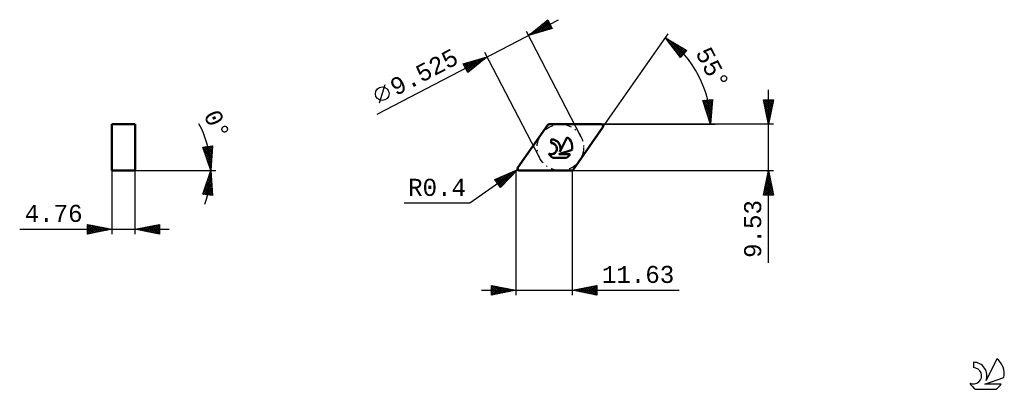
# Model space of a CAD drawing. Header units: millimetres. Extents: x -102 to 100, y -45 to 31.
import ezdxf
from ezdxf.enums import TextEntityAlignment as Align

# ---------------------------------------------------------------- set-up
doc = ezdxf.new("R2010")
doc.units = ezdxf.units.MM
doc.header["$LTSCALE"] = 4.5
doc.linetypes.add('LONGDASH_DASH', pattern=[0.85, 0.4, -0.2, 0.05, -0.2])
for name, color, linetype in [('1', 4, 'CONTINUOUS'), ('CUT', 1, 'CONTINUOUS'), ('SK2', 7, 'CONTINUOUS'), ('SK4', 2, 'LONGDASH_DASH'), ('SK6', 5, 'CONTINUOUS'), ('SKVIEW1', 4, 'CONTINUOUS'), ('SKVIEW2', 7, 'CONTINUOUS')]:
    doc.layers.add(name, color=color, linetype=linetype)
doc.styles.get("Standard").update_dxf_attribs({"font": 'Monospac821 BT'})

msp = doc.modelspace()

# ---------------------------------------------------------------- linework, layer by layer
at = {"layer": '1', "color": 4, "linetype": 'CONTINUOUS', "lineweight": 50}
for p, q in [((0.44, 0.62), (6.55, 9.36)), ((6.88, 9.52), (17.53, 9.52)), ((11.75, 0.17), (17.86, 8.9)), ((7.27, 5.66), (7.27, 6.41)), ((9.04, 3.85), (10.53, 6.89)), ((8.86, 3.38), (11.53, 4.3)), ((7.59, 2.64), (10.4, 2.64)), ((8.86, 3.38), (11.15, 3.38)), ((0.76, 0), (11.42, 0))]:
    msp.add_line(p, q, dxfattribs=at)
for centre, radius, start, end in [((6.88, 9.13), 0.397, 90, 145), ((17.53, 9.13), 0.397, 325, 90), ((7.29, 4.53), 1.88, 338.9379, 90.4446), ((8.99, 4.81), 2.59, 348.7239, 53.4691), ((7.28, 4.51), 1.14, 243.4215, 90.3602), ((8.99, 4.81), 2.59, 210.5484, 236.978), ((8.99, 4.81), 2.59, 303.022, 326.3732), ((0.76, 0.4), 0.397, 145, 270), ((11.42, 0.4), 0.397, 270, 325)]:
    msp.add_arc(centre, radius, start, end, dxfattribs=at)
at = {"layer": 'CUT', "color": 1, "linetype": 'CONTINUOUS', "lineweight": 25}
for p, q in [((6.55, 9.36), (0.44, 0.62)), ((17.53, 9.52), (6.88, 9.52)), ((11.75, 0.17), (17.86, 8.9)), ((0.76, 0), (11.42, 0))]:
    msp.add_line(p, q, dxfattribs=at)
for centre, start, end in [((6.88, 9.13), 90, 145), ((17.53, 9.13), 325, 90), ((0.76, 0.4), 145, 270), ((11.42, 0.4), 270, 325)]:
    msp.add_arc(centre, 0.397, start, end, dxfattribs=at)
at = {"layer": 'SK2', "color": 7, "linetype": 'CONTINUOUS', "lineweight": 25}
for p, q in [((-28.37, 11.58), (8.79, 30.92)), ((2.58, 27.69), (6.56, 30.89)), ((3.89, 28.07), (6.61, 30.79)), ((4.48, 28.24), (6.75, 30.51)), ((5.79, 30.27), (7.07, 28.99)), ((6.03, 30.46), (7.4, 29.09)), ((6.26, 30.65), (7.13, 29.78)), ((6.5, 30.84), (6.67, 30.66)), ((6.56, 30.89), (7.48, 29.11)), ((2.12, 28.58), (13.37, 6.96)), ((7.48, 29.11), (2.58, 27.69)), ((3.29, 27.9), (5.14, 29.75)), ((3.44, 28.38), (3.78, 28.04)), ((3.68, 28.57), (4.11, 28.13)), ((3.91, 28.76), (4.44, 28.23)), ((4.15, 28.95), (4.77, 28.32)), ((4.38, 29.14), (5.1, 28.42)), ((4.62, 29.33), (5.43, 28.52)), ((4.85, 29.51), (5.75, 28.61)), ((5.08, 28.42), (6.9, 30.23)), ((5.09, 29.7), (6.08, 28.71)), ((5.32, 29.89), (6.41, 28.8)), ((5.56, 30.08), (6.74, 28.9)), ((5.68, 28.59), (7.04, 29.95)), ((6.28, 28.76), (7.19, 29.67)), ((6.87, 28.94), (7.33, 29.39)), ((7.47, 29.11), (7.48, 29.12)), ((2.69, 27.72), (2.97, 28)), ((2.73, 27.81), (2.8, 27.75)), ((2.97, 28), (3.12, 27.85)), ((3.2, 28.19), (3.45, 27.94)), ((17.86, 8.9), (31.26, 28.04)), ((30.69, 27.22), (35.09, 24.64)), ((33.76, 23.15), (30.69, 27.22)), ((30.71, 27.19), (30.72, 27.2)), ((30.89, 26.95), (30.99, 27.04)), ((31.07, 26.71), (31.25, 26.89)), ((31.21, 26.91), (34.33, 23.79)), ((31.26, 26.46), (31.52, 26.73)), ((31.32, 26.38), (34.13, 23.57)), ((31.44, 26.22), (31.79, 26.57)), ((31.62, 25.98), (32.06, 26.42)), ((31.8, 25.74), (32.32, 26.26)), ((32.24, 26.31), (34.53, 24.02)), ((31.99, 25.5), (32.59, 26.1)), ((32.17, 25.26), (32.86, 25.95)), ((32.35, 25.01), (33.13, 25.79)), ((32.53, 24.77), (33.39, 25.63)), ((32.62, 24.65), (33.93, 23.34)), ((32.72, 24.53), (33.66, 25.48)), ((32.9, 24.29), (33.93, 25.32)), ((33.08, 24.05), (34.2, 25.16)), ((33.26, 25.71), (34.73, 24.24)), ((33.26, 23.81), (34.47, 25.01)), ((33.45, 23.56), (34.73, 24.85)), ((33.63, 23.32), (35, 24.69)), ((35.09, 24.64), (33.76, 23.15)), ((34.28, 25.11), (34.93, 24.47)), ((-10.76, 21.87), (-5.87, 23.29)), ((-10.48, 21.34), (-9.62, 22.2)), ((-10.34, 21.06), (-9.02, 22.38)), ((-10.19, 20.78), (-8.42, 22.55)), ((-10.05, 20.5), (-7.82, 22.72)), ((-9.9, 20.22), (-7.23, 22.9)), ((-5.87, 23.29), (-9.84, 20.1)), ((-9.51, 22.24), (-8.47, 21.2)), ((-9.18, 22.33), (-8.23, 21.39)), ((-8.85, 22.43), (-8, 21.58)), ((-8.63, 21.07), (-6.63, 23.07)), ((-8.52, 22.52), (-7.76, 21.77)), ((-8.19, 22.62), (-7.53, 21.95)), ((-7.86, 22.71), (-7.29, 22.14)), ((-7.53, 22.81), (-7.06, 22.33)), ((-7.21, 22.9), (-6.82, 22.52)), ((-6.88, 23), (-6.59, 22.71)), ((-6.55, 23.09), (-6.35, 22.9)), ((-6.46, 22.82), (-6.03, 23.24)), ((4.92, 2.56), (-6.33, 24.18)), ((-6.22, 23.19), (-6.12, 23.09)), ((-5.89, 23.29), (-5.88, 23.28)), ((-9.84, 20.1), (-10.76, 21.87)), ((-10.68, 21.71), (-9.41, 20.44)), ((-10.63, 21.61), (-10.21, 22.03)), ((-10.49, 21.95), (-9.18, 20.63)), ((-10.22, 20.83), (-9.65, 20.25)), ((-10.16, 22.04), (-8.94, 20.82)), ((-9.84, 22.14), (-8.71, 21.01)), ((-27.95, 13.88), (-26.76, 17.66)), ((51.8, -18.9), (51.8, 16.53)), ((38.33, 14.38), (40.31, 14.61)), ((39.9, 9.52), (38.33, 14.38)), ((38.33, 14.37), (38.34, 14.38)), ((38.37, 14.24), (40.14, 12.47)), ((38.43, 14.05), (38.82, 14.43)), ((38.54, 13.73), (39.3, 14.49)), ((38.62, 14.41), (40.17, 12.86)), ((38.64, 13.41), (39.78, 14.55)), ((38.74, 13.09), (40.26, 14.6)), ((38.85, 12.76), (40.28, 14.2)), ((39, 14.45), (40.2, 13.26)), ((39.38, 14.5), (40.23, 13.65)), ((39.76, 14.54), (40.27, 14.04)), ((40.31, 14.61), (39.9, 9.52)), ((40.14, 14.59), (40.3, 14.43)), ((51.8, 9.53), (50.8, 14.53)), ((50.8, 14.53), (52.8, 14.53)), ((50.81, 14.53), (52.47, 12.87)), ((50.85, 14.27), (51.11, 14.53)), ((50.92, 13.92), (51.53, 14.53)), ((50.99, 13.57), (51.95, 14.53)), ((51.06, 13.21), (52.38, 14.53)), ((51.13, 12.86), (52.8, 14.52)), ((51.23, 14.53), (52.54, 13.22)), ((51.66, 14.53), (52.61, 13.58)), ((52.8, 14.53), (51.8, 9.53)), ((52.08, 14.53), (52.68, 13.93)), ((52.5, 14.53), (52.75, 14.29)), ((38.57, 13.61), (40.11, 12.08)), ((38.78, 12.98), (40.07, 11.69)), ((38.95, 12.44), (40.24, 13.73)), ((38.98, 12.36), (40.04, 11.29)), ((39.06, 12.12), (40.2, 13.27)), ((39.16, 11.8), (40.17, 12.81)), ((39.26, 11.48), (40.13, 12.35)), ((50.9, 14.01), (52.39, 12.52)), ((51.01, 13.48), (52.32, 12.16)), ((51.11, 12.95), (52.25, 11.81)), ((51.2, 12.5), (52.69, 13.99)), ((51.22, 12.42), (52.18, 11.46)), ((51.27, 12.15), (52.58, 13.46)), ((51.34, 11.8), (52.48, 12.93)), ((51.41, 11.44), (52.37, 12.4)), ((39.18, 11.73), (40.01, 10.9)), ((39.37, 11.16), (40.09, 11.89)), ((39.39, 11.1), (39.98, 10.51)), ((39.47, 10.84), (40.05, 11.42)), ((39.57, 10.52), (40.01, 10.96)), ((39.59, 10.47), (39.95, 10.12)), ((39.68, 10.2), (39.98, 10.5)), ((51.33, 11.89), (52.11, 11.1)), ((51.43, 11.36), (52.04, 10.75)), ((51.49, 11.09), (52.27, 11.87)), ((51.54, 10.83), (51.97, 10.4)), ((51.56, 10.74), (52.16, 11.34)), ((51.63, 10.38), (52.05, 10.81)), ((51.64, 10.3), (51.9, 10.04)), ((51.7, 10.03), (51.95, 10.28)), ((17.53, 9.52), (39.9, 9.52)), ((52.8, 9.53), (17.53, 9.53)), ((39.78, 9.88), (39.94, 10.04)), ((39.79, 9.85), (39.91, 9.73)), ((39.89, 9.56), (39.9, 9.58)), ((39.9, 9.52), (40.9, 9.52)), ((51.75, 9.77), (51.83, 9.69)), ((51.77, 9.68), (51.84, 9.75)), ((0.41, 0.21), (-9.42, -6.67)), ((-4.26, -1.84), (0.41, 0.21)), ((-3.19, -3.37), (0.38, 0.2)), ((0.41, 0.21), (-3.11, -3.47)), ((0.1, 0.08), (0.19, -0.01)), ((0.4, 0.21), (0.4, 0.21)), ((11.42, 0), (52.8, 0)), ((11.63, -25.5), (11.63, 0)), ((50.8, -5), (51.8, 0)), ((51.8, 0), (52.8, -5)), ((-3.11, -3.47), (-4.26, -1.84)), ((-4.23, -1.87), (-4.15, -1.79)), ((-4.06, -2.12), (-3.4, -1.46)), ((-4.02, -1.73), (-2.71, -3.05)), ((-3.88, -2.37), (-2.64, -1.13)), ((-3.73, -1.6), (-2.5, -2.83)), ((-3.71, -2.62), (-1.88, -0.79)), ((-3.54, -2.87), (-1.13, -0.46)), ((-3.43, -1.47), (-2.29, -2.62)), ((-3.36, -3.12), (-0.37, -0.13)), ((-3.14, -1.34), (-2.09, -2.4)), ((-2.84, -1.21), (-1.88, -2.18)), ((-2.55, -1.09), (-1.67, -1.96)), ((-2.26, -0.96), (-1.46, -1.75)), ((-1.96, -0.83), (-1.26, -1.53)), ((-1.67, -0.7), (-1.05, -1.31)), ((-1.37, -0.57), (-0.84, -1.1)), ((-1.08, -0.44), (-0.63, -0.88)), ((-0.78, -0.31), (-0.43, -0.66)), ((-0.49, -0.18), (-0.22, -0.45)), ((-0.19, -0.05), (-0.01, -0.23)), ((0, -0.22), (0, -25.5)), ((51.2, -2.98), (52.19, -1.99)), ((51.31, -2.45), (52.12, -1.63)), ((51.41, -1.92), (52.05, -1.28)), ((51.44, -1.8), (52.34, -2.7)), ((51.51, -1.45), (52.23, -2.17)), ((51.52, -1.39), (51.98, -0.93)), ((51.58, -1.09), (52.12, -1.64)), ((51.63, -0.86), (51.91, -0.57)), ((51.65, -0.74), (52.02, -1.11)), ((51.72, -0.38), (51.91, -0.58)), ((51.73, -0.33), (51.84, -0.22)), ((51.79, -0.03), (51.81, -0.05)), ((-4.06, -2.13), (-2.91, -3.27)), ((50.88, -4.57), (52.41, -3.05)), ((50.88, -5), (52.48, -3.4)), ((50.99, -4.04), (52.34, -2.69)), ((51.01, -3.92), (52.09, -5)), ((51.08, -3.57), (52.52, -5)), ((51.1, -3.51), (52.27, -2.34)), ((51.15, -3.21), (52.76, -4.82)), ((51.23, -2.86), (52.66, -4.29)), ((51.3, -2.51), (52.55, -3.76)), ((51.3, -5), (52.55, -3.75)), ((51.37, -2.15), (52.44, -3.23)), ((50.8, -4.98), (50.82, -5)), ((52.8, -5), (50.8, -5)), ((50.87, -4.63), (51.24, -5)), ((50.94, -4.27), (51.67, -5)), ((51.73, -5), (52.62, -4.11)), ((52.15, -5), (52.69, -4.46)), ((52.58, -5), (52.76, -4.81)), ((-9.42, -6.67), (-22.84, -6.67)), ((-5, -25.5), (-5, -23.5)), ((-5, -23.5), (0, -24.5)), ((-5, -23.86), (-4.7, -23.56)), ((-5, -24.28), (-4.35, -23.63)), ((-5, -24.71), (-3.99, -23.7)), ((-5, -25.13), (-3.64, -23.77)), ((-5, -23.86), (-3.63, -25.23)), ((-4.93, -25.49), (-3.29, -23.84)), ((-4.92, -23.52), (-3.28, -25.16)), ((-4.4, -25.38), (-2.93, -23.91)), ((-4.39, -23.62), (-2.93, -25.09)), ((-3.87, -25.27), (-2.58, -23.98)), ((-3.86, -23.73), (-2.57, -25.01)), ((-3.34, -25.17), (-2.22, -24.06)), ((-3.33, -23.83), (-2.22, -24.94)), ((-2.81, -25.06), (-1.87, -24.13)), ((-2.8, -23.94), (-1.87, -24.87)), ((-2.28, -24.96), (-1.52, -24.2)), ((-2.27, -24.05), (-1.51, -24.8)), ((-1.74, -24.15), (-1.16, -24.73)), ((11.63, -24.5), (16.63, -23.5)), ((12.93, -24.76), (13.59, -24.11)), ((13.29, -24.83), (14.12, -24)), ((13.29, -24.17), (14.13, -25)), ((13.64, -24.9), (14.65, -23.9)), ((13.65, -24.1), (14.66, -25.11)), ((14, -24.97), (15.18, -23.79)), ((14, -24.03), (15.19, -25.21)), ((14.35, -25.04), (15.71, -23.68)), ((14.35, -23.96), (15.72, -25.32)), ((14.7, -25.11), (16.24, -23.58)), ((14.71, -23.88), (16.25, -25.42)), ((15.06, -25.19), (16.63, -23.61)), ((15.06, -23.81), (16.63, -25.38)), ((15.41, -23.74), (16.63, -24.96)), ((15.41, -25.26), (16.63, -24.04)), ((15.77, -23.67), (16.63, -24.53)), ((16.12, -23.6), (16.63, -24.11)), ((16.48, -23.53), (16.63, -23.69)), ((16.63, -23.5), (16.63, -25.5)), ((-7, -24.5), (33.51, -24.5)), ((-5, -24.28), (-3.99, -25.3)), ((0, -24.5), (-5, -25.5)), ((-5, -24.71), (-4.34, -25.37)), ((-5, -25.13), (-4.69, -25.44)), ((-1.75, -24.85), (-1.16, -24.27)), ((-1.22, -24.74), (-0.81, -24.34)), ((-1.21, -24.26), (-0.81, -24.66)), ((-0.69, -24.64), (-0.46, -24.41)), ((-0.68, -24.36), (-0.45, -24.59)), ((-0.16, -24.53), (-0.1, -24.48)), ((-0.15, -24.47), (-0.1, -24.52)), ((16.63, -25.5), (11.63, -24.5)), ((11.87, -24.55), (12, -24.43)), ((11.88, -24.45), (12, -24.57)), ((12.23, -24.62), (12.53, -24.32)), ((12.23, -24.38), (12.53, -24.68)), ((12.58, -24.69), (13.06, -24.21)), ((12.59, -24.31), (13.06, -24.79)), ((12.94, -24.24), (13.59, -24.89)), ((15.76, -25.33), (16.63, -24.46)), ((16.12, -25.4), (16.63, -24.88)), ((16.47, -25.47), (16.63, -25.31))]:
    msp.add_line(p, q, dxfattribs=at)
msp.add_circle((-27.36, 15.77), 1.4, dxfattribs=at)
msp.add_arc((18.3, 9.52), 21.6, 0, 55, dxfattribs=at)
at = {"layer": 'SK4', "color": 2, "linetype": 'LONGDASH_DASH', "lineweight": 25}
msp.add_circle((9.15, 4.76), 4.76, dxfattribs=at)
at = {"layer": 'SK6', "color": 5, "linetype": 'CONTINUOUS', "lineweight": 25}
for p, q in [((93.79, -39.25), (93.79, -40.35)), ((98.58, -38.54), (96.39, -43)), ((96.13, -43.7), (100.05, -42.34)), ((99.49, -43.7), (96.13, -43.7)), ((94.25, -44.78), (98.39, -44.78))]:
    msp.add_line(p, q, dxfattribs=at)
for centre, radius, start, end in [((93.8, -42.03), 1.68, 243.4215, 90.3602), ((93.81, -42.01), 2.76, 338.9379, 90.4446), ((96.32, -41.6), 3.8, 348.7239, 53.4691), ((96.32, -41.6), 3.8, 210.5484, 236.978), ((96.32, -41.6), 3.8, 303.022, 326.3732)]:
    msp.add_arc(centre, radius, start, end, dxfattribs=at)
at = {"layer": 'SKVIEW1', "color": 4, "linetype": 'CONTINUOUS', "lineweight": 50}
for p, q in [((-82.76, 0), (-82.76, 9.52)), ((-82.76, 9.52), (-78, 9.52)), ((-78, 9.52), (-78, 0)), ((-78, 0), (-82.76, 0))]:
    msp.add_line(p, q, dxfattribs=at)
at = {"layer": 'SKVIEW2', "color": 7, "linetype": 'CONTINUOUS', "lineweight": 25}
for p, q in [((-64.11, 4.84), (-62.12, 5.09)), ((-62.5, 0), (-64.11, 4.84)), ((-64.1, 4.81), (-64.07, 4.84)), ((-64.03, 4.6), (-62.29, 2.86)), ((-63.99, 4.49), (-63.59, 4.9)), ((-63.89, 4.18), (-63.1, 4.96)), ((-63.87, 4.87), (-62.26, 3.26)), ((-63.78, 3.86), (-62.62, 5.02)), ((-63.68, 3.54), (-62.13, 5.08)), ((-63.57, 3.22), (-62.16, 4.64)), ((-63.49, 4.91), (-62.23, 3.65)), ((-63.47, 2.9), (-62.19, 4.18)), ((-63.12, 4.96), (-62.2, 4.05)), ((-62.74, 5.01), (-62.17, 4.44)), ((-62.12, 5.09), (-62.5, 0)), ((-62.36, 5.06), (-62.14, 4.84)), ((-63.82, 3.97), (-62.32, 2.47)), ((-63.61, 3.33), (-62.35, 2.07)), ((-63.4, 2.7), (-62.38, 1.68)), ((-63.36, 2.58), (-62.23, 3.72)), ((-63.25, 2.27), (-62.26, 3.26)), ((-63.18, 2.06), (-62.41, 1.28)), ((-63.15, 1.95), (-62.29, 2.8)), ((-63.04, 1.63), (-62.33, 2.34)), ((-82.76, 0), (-62.5, 0)), ((-82.76, 0), (-82.76, -13)), ((-78, 0), (-62.5, 0)), ((-78, -13), (-78, 0)), ((-64.11, -4.84), (-62.5, 0)), ((-62.97, 1.42), (-62.43, 0.88)), ((-62.94, 1.31), (-62.36, 1.89)), ((-62.83, 0.99), (-62.39, 1.43)), ((-62.76, 0.79), (-62.46, 0.49)), ((-62.72, 0.67), (-62.43, 0.97)), ((-62.62, 0.36), (-62.46, 0.51)), ((-62.55, 0.15), (-62.49, 0.09)), ((-62.51, 0.04), (-62.5, 0.05)), ((-62.5, 0), (-61.5, 0)), ((-62.5, 0), (-61.5, 0)), ((-62.5, 0), (-62.12, -5.09)), ((-63.53, -3.09), (-62.36, -1.92)), ((-63.31, -2.45), (-62.39, -1.52)), ((-63.11, -1.83), (-62.31, -2.64)), ((-63.1, -1.81), (-62.42, -1.13)), ((-63, -1.52), (-62.34, -2.18)), ((-62.9, -1.2), (-62.37, -1.72)), ((-62.89, -1.18), (-62.45, -0.73)), ((-62.79, -0.88), (-62.41, -1.26)), ((-62.69, -0.56), (-62.44, -0.81)), ((-62.68, -0.54), (-62.48, -0.34)), ((-62.58, -0.24), (-62.47, -0.35)), ((-64.02, -4.85), (-62.27, -3.1)), ((-63.95, -4.36), (-62.3, -2.71)), ((-63.75, -3.74), (-62.44, -5.05)), ((-63.74, -3.72), (-62.33, -2.31)), ((-63.64, -3.43), (-62.14, -4.93)), ((-63.64, -4.9), (-62.24, -3.5)), ((-63.53, -3.11), (-62.17, -4.47)), ((-63.43, -2.79), (-62.2, -4.01)), ((-63.32, -2.47), (-62.24, -3.55)), ((-63.26, -4.94), (-62.21, -3.89)), ((-63.22, -2.15), (-62.27, -3.1)), ((-62.12, -5.09), (-64.11, -4.84)), ((-64.06, -4.7), (-63.9, -4.86)), ((-63.96, -4.38), (-63.41, -4.92)), ((-63.85, -4.06), (-62.93, -4.99)), ((-62.89, -4.99), (-62.18, -4.29)), ((-62.51, -5.04), (-62.15, -4.68)), ((-62.13, -5.08), (-62.13, -5.08)), ((-101.66, -12), (-71, -12)), ((-87.76, -13), (-87.76, -11)), ((-87.76, -11), (-82.76, -12)), ((-87.76, -11.16), (-87.63, -11.03)), ((-87.76, -11.59), (-87.27, -11.1)), ((-87.76, -11.16), (-86.23, -12.69)), ((-87.76, -12.01), (-86.92, -11.17)), ((-87.76, -12.44), (-86.57, -11.24)), ((-87.76, -12.86), (-86.21, -11.31)), ((-87.76, -11.59), (-86.59, -12.76)), ((-82.76, -12), (-87.76, -13)), ((-87.76, -12.01), (-86.94, -12.84)), ((-87.44, -11.07), (-85.88, -12.62)), ((-87.41, -12.93), (-85.86, -11.38)), ((-86.91, -11.17), (-85.53, -12.55)), ((-86.88, -12.82), (-85.5, -11.45)), ((-86.38, -11.28), (-85.17, -12.48)), ((-86.35, -12.72), (-85.15, -11.52)), ((-85.85, -11.38), (-84.82, -12.41)), ((-85.82, -12.61), (-84.8, -11.59)), ((-85.32, -11.49), (-84.47, -12.34)), ((-85.28, -12.5), (-84.44, -11.66)), ((-84.79, -11.6), (-84.11, -12.27)), ((-84.75, -12.4), (-84.09, -11.73)), ((-84.26, -11.7), (-83.76, -12.2)), ((-84.22, -12.29), (-83.74, -11.81)), ((-83.73, -11.81), (-83.4, -12.13)), ((-83.69, -12.19), (-83.38, -11.88)), ((-83.2, -11.91), (-83.05, -12.06)), ((-83.16, -12.08), (-83.03, -11.95)), ((-78, -12), (-73, -11)), ((-73, -13), (-78, -12)), ((-77.99, -12), (-77.98, -12)), ((-77.66, -11.93), (-77.49, -12.1)), ((-77.64, -12.07), (-77.45, -11.89)), ((-77.3, -11.86), (-76.96, -12.21)), ((-77.28, -12.14), (-76.92, -11.78)), ((-76.95, -11.79), (-76.43, -12.32)), ((-76.93, -12.21), (-76.39, -11.68)), ((-76.6, -11.72), (-75.9, -12.42)), ((-76.58, -12.29), (-75.86, -11.57)), ((-76.24, -11.65), (-75.36, -12.53)), ((-76.22, -12.36), (-75.33, -11.47)), ((-75.89, -11.58), (-74.83, -12.63)), ((-75.87, -12.43), (-74.8, -11.36)), ((-75.54, -11.51), (-74.3, -12.74)), ((-75.52, -12.5), (-74.27, -11.25)), ((-75.18, -11.44), (-73.77, -12.85)), ((-75.16, -12.57), (-73.74, -11.15)), ((-74.83, -11.37), (-73.24, -12.95)), ((-74.81, -12.64), (-73.21, -11.04)), ((-74.48, -11.29), (-73, -12.77)), ((-74.46, -12.71), (-73, -11.26)), ((-74.12, -11.22), (-73, -12.34)), ((-74.1, -12.78), (-73, -11.68)), ((-73.77, -11.15), (-73, -11.92)), ((-73.75, -12.85), (-73, -12.11)), ((-73.42, -11.08), (-73, -11.5)), ((-73.06, -11.01), (-73, -11.07)), ((-73, -11), (-73, -13)), ((-87.76, -12.44), (-87.29, -12.91)), ((-87.76, -12.86), (-87.65, -12.98)), ((-73.39, -12.92), (-73, -12.53)), ((-73.04, -12.99), (-73, -12.95))]:
    msp.add_line(p, q, dxfattribs=at)
msp.add_arc((-82.76, 0), 20.26, 340.1071, 28.3128, dxfattribs=at)

# ---------------------------------------------------------------- texts
at = {"layer": 'SK2', "color": 7, "linetype": 'CONTINUOUS', "lineweight": 25}
for s, rotation, p in [('9.525', 27.5, (-18.01, 18.66)), ('55°', 297.5, (38.79, 20.19)), ('9.53', 90, (50.3, -11.95))]:
    msp.add_text(s, height=3.5, rotation=rotation, dxfattribs=at).set_placement(p, align=Align.CENTER)
for s, p in [('R0.4', (-16.13, -5.17)), ('11.63', (25.07, -23))]:
    msp.add_text(s, height=3.5, dxfattribs=at).set_placement(p, align=Align.CENTER)
at = {"layer": 'SKVIEW2', "color": 7, "linetype": 'CONTINUOUS', "lineweight": 25}
msp.add_text('0°', height=3.5, rotation=293.6352, dxfattribs=at).set_placement((-62.83, 8.73), align=Align.CENTER)
msp.add_text('4.76', height=3.5, dxfattribs=at).set_placement((-94.71, -10.5), align=Align.CENTER)

doc.saveas('drawing.dxf')
